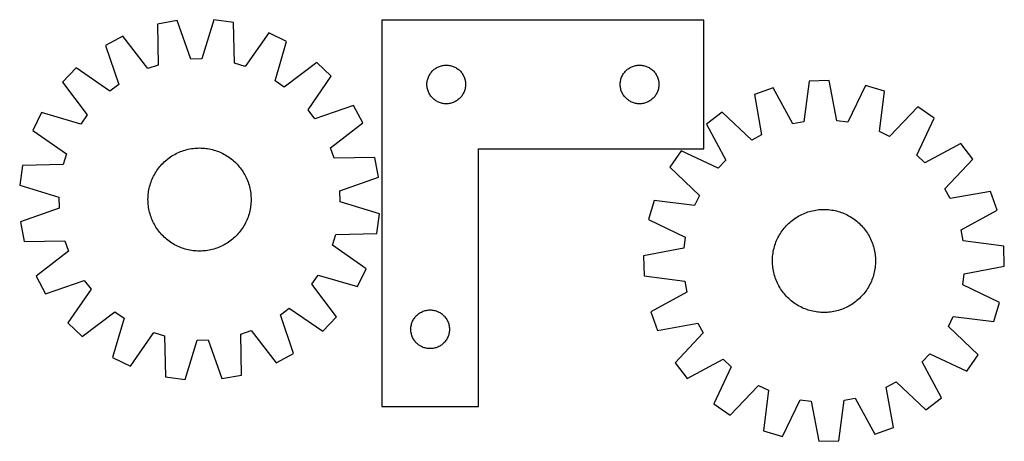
# Model space of a CAD drawing. Header units: millimetres. Extents: x 7 to 1492, y 7 to 334.
# Tile 1 of 3: x 7 to 771, y 7 to 334. Entities that reach past the tile are written whole.
import ezdxf

# ---------------------------------------------------------------- set-up
doc = ezdxf.new("R2010")
doc.units = ezdxf.units.MM
doc.layers.add('CUT', color=7, linetype='CONTINUOUS', true_color=0x000000)

msp = doc.modelspace()

# ---------------------------------------------------------------- linework, layer by layer
at = {"layer": 'CUT'}
for p, q in [((128.666279, 333.178809), (113.528129, 330.427998)), ((113.528129, 330.427998), (114.073039, 298.66831)), ((139.329609, 303.257777), (128.666279, 333.178809)), ((157.197792, 333.825811), (147.901749, 303.452166)), ((172.445075, 331.764042), (157.197792, 333.825811)), ((173.340397, 300.0123), (172.445075, 331.764042)), ((287.562948, 333.572777), (287.562948, 33.572777)), ((537.562948, 333.572777), (287.562948, 333.572777)), ((537.562948, 233.572777), (537.562948, 333.572777)), ((86.592983, 320.995941), (73.045794, 313.701818)), ((105.980519, 295.834498), (86.592983, 320.995941)), ((199.780091, 323.562655), (181.553056, 297.548237)), ((213.643998, 316.890127), (199.780091, 323.562655)), ((73.045794, 313.701818), (83.378318, 283.664946)), ((204.683671, 286.415755), (213.643998, 316.890127)), ((114.073039, 298.66831), (105.980519, 295.834498)), ((147.901749, 303.452166), (139.329609, 303.257777)), ((181.553056, 297.548237), (173.340397, 300.0123)), ((237.106774, 300.64316), (211.732936, 281.534441)), ((248.230208, 290.013025), (237.106774, 300.64316)), ((333.001226, 297.862307), (333.742881, 298.078193)), ((333.742881, 298.078193), (334.494667, 298.255612)), ((334.494667, 298.255612), (335.254589, 298.394095)), ((335.254589, 298.394095), (336.020633, 298.493275)), ((336.020633, 298.493275), (336.790767, 298.552888)), ((336.790767, 298.552888), (337.562948, 298.572777)), ((337.562948, 298.572777), (338.335129, 298.552888)), ((338.335129, 298.552888), (339.105263, 298.493275)), ((339.105263, 298.493275), (339.871307, 298.394095)), ((339.871307, 298.394095), (340.631229, 298.255612)), ((340.631229, 298.255612), (341.383015, 298.078193)), ((341.383015, 298.078193), (342.124671, 297.862307)), ((483.001226, 297.862307), (483.742881, 298.078193)), ((483.742881, 298.078193), (484.494667, 298.255612)), ((484.494667, 298.255612), (485.254589, 298.394095)), ((485.254589, 298.394095), (486.020633, 298.493275)), ((486.020633, 298.493275), (486.790767, 298.552888)), ((486.790767, 298.552888), (487.562948, 298.572777)), ((487.562948, 298.572777), (488.335129, 298.552888)), ((488.335129, 298.552888), (489.105263, 298.493275)), ((489.105263, 298.493275), (489.871307, 298.394095)), ((489.871307, 298.394095), (490.631229, 298.255612)), ((490.631229, 298.255612), (491.383015, 298.078193)), ((491.383015, 298.078193), (492.124671, 297.862307)), ((50.343613, 296.407981), (39.713479, 285.284547)), ((76.557569, 278.469105), (50.343613, 296.407981)), ((323.977414, 289.931493), (324.322766, 290.622428)), ((324.322766, 290.622428), (324.703229, 291.294669)), ((324.703229, 291.294669), (325.117793, 291.946433)), ((325.117793, 291.946433), (325.565359, 292.575991)), ((325.565359, 292.575991), (326.044741, 293.181674)), ((326.044741, 293.181674), (326.554668, 293.761877)), ((326.554668, 293.761877), (327.093786, 294.31506)), ((327.093786, 294.31506), (327.660666, 294.839756)), ((327.660666, 294.839756), (328.253806, 295.334574)), ((328.253806, 295.334574), (328.871632, 295.798202)), ((328.871632, 295.798202), (329.512505, 296.22941)), ((329.512505, 296.22941), (330.174727, 296.627055)), ((330.174727, 296.627055), (330.856541, 296.990083)), ((330.856541, 296.990083), (331.556139, 297.31753)), ((331.556139, 297.31753), (332.271667, 297.608529)), ((332.271667, 297.608529), (333.001226, 297.862307)), ((342.124671, 297.862307), (342.854229, 297.608529)), ((342.854229, 297.608529), (343.569757, 297.31753)), ((343.569757, 297.31753), (344.269355, 296.990083)), ((344.269355, 296.990083), (344.951169, 296.627055)), ((344.951169, 296.627055), (345.613391, 296.22941)), ((345.613391, 296.22941), (346.254265, 295.798202)), ((346.254265, 295.798202), (346.87209, 295.334574)), ((346.87209, 295.334574), (347.46523, 294.839756)), ((347.46523, 294.839756), (348.03211, 294.31506)), ((348.03211, 294.31506), (348.571229, 293.761877)), ((348.571229, 293.761877), (349.081155, 293.181674)), ((349.081155, 293.181674), (349.560537, 292.575991)), ((349.560537, 292.575991), (350.008103, 291.946433)), ((350.008103, 291.946433), (350.422667, 291.294669)), ((350.422667, 291.294669), (350.80313, 290.622428)), ((350.80313, 290.622428), (351.148482, 289.931493)), ((473.977414, 289.931493), (474.322766, 290.622428)), ((474.322766, 290.622428), (474.703229, 291.294669)), ((474.703229, 291.294669), (475.117793, 291.946433)), ((475.117793, 291.946433), (475.565359, 292.575991)), ((475.565359, 292.575991), (476.044741, 293.181674)), ((476.044741, 293.181674), (476.554668, 293.761877)), ((476.554668, 293.761877), (477.093786, 294.31506)), ((477.093786, 294.31506), (477.660666, 294.839756)), ((477.660666, 294.839756), (478.253806, 295.334574)), ((478.253806, 295.334574), (478.871632, 295.798202)), ((478.871632, 295.798202), (479.512505, 296.22941)), ((479.512505, 296.22941), (480.174727, 296.627055)), ((480.174727, 296.627055), (480.856541, 296.990083)), ((480.856541, 296.990083), (481.556139, 297.31753)), ((481.556139, 297.31753), (482.271667, 297.608529)), ((482.271667, 297.608529), (483.001226, 297.862307)), ((492.124671, 297.862307), (492.854229, 297.608529)), ((492.854229, 297.608529), (493.569757, 297.31753)), ((493.569757, 297.31753), (494.269355, 296.990083)), ((494.269355, 296.990083), (494.951169, 296.627055)), ((494.951169, 296.627055), (495.613391, 296.22941)), ((495.613391, 296.22941), (496.254265, 295.798202)), ((496.254265, 295.798202), (496.87209, 295.334574)), ((496.87209, 295.334574), (497.46523, 294.839756)), ((497.46523, 294.839756), (498.03211, 294.31506)), ((498.03211, 294.31506), (498.571229, 293.761877)), ((498.571229, 293.761877), (499.081155, 293.181674)), ((499.081155, 293.181674), (499.560537, 292.575991)), ((499.560537, 292.575991), (500.008103, 291.946433)), ((500.008103, 291.946433), (500.422667, 291.294669)), ((500.422667, 291.294669), (500.80313, 290.622428)), ((500.80313, 290.622428), (501.148482, 289.931493)), ((39.713479, 285.284547), (58.822197, 259.910709)), ((83.378318, 283.664946), (76.557569, 278.469105)), ((211.732936, 281.534441), (204.683671, 286.415755)), ((230.291333, 263.799069), (248.230208, 290.013025)), ((322.567921, 283.958995), (322.607685, 284.730409)), ((322.567921, 283.186558), (322.567921, 283.958995)), ((322.607685, 282.415145), (322.567921, 283.186558)), ((322.607685, 284.730409), (322.687108, 285.498752)), ((322.687108, 285.498752), (322.805979, 286.261988)), ((322.805979, 286.261988), (322.963982, 287.018093)), ((322.963982, 287.018093), (323.1607, 287.765061)), ((323.1607, 287.765061), (323.39561, 288.500913)), ((323.39561, 288.500913), (323.668089, 289.223695)), ((323.668089, 289.223695), (323.977414, 289.931493)), ((351.148482, 289.931493), (351.457808, 289.223695)), ((351.457808, 289.223695), (351.730286, 288.500913)), ((351.730286, 288.500913), (351.965196, 287.765061)), ((351.965196, 287.765061), (352.161914, 287.018093)), ((352.161914, 287.018093), (352.319917, 286.261988)), ((352.319917, 286.261988), (352.438788, 285.498752)), ((352.438788, 285.498752), (352.518211, 284.730409)), ((352.518211, 284.730409), (352.557975, 283.958995)), ((352.557975, 283.186558), (352.518211, 282.415145)), ((352.557975, 283.958995), (352.557975, 283.186558)), ((472.567921, 283.958995), (472.607685, 284.730409)), ((472.567921, 283.186558), (472.567921, 283.958995)), ((472.607685, 282.415145), (472.567921, 283.186558)), ((472.607685, 284.730409), (472.687108, 285.498752)), ((472.687108, 285.498752), (472.805979, 286.261988)), ((472.805979, 286.261988), (472.963982, 287.018093)), ((472.963982, 287.018093), (473.1607, 287.765061)), ((473.1607, 287.765061), (473.39561, 288.500913)), ((473.39561, 288.500913), (473.668089, 289.223695)), ((473.668089, 289.223695), (473.977414, 289.931493)), ((501.148482, 289.931493), (501.457808, 289.223695)), ((501.457808, 289.223695), (501.730286, 288.500913)), ((501.730286, 288.500913), (501.965196, 287.765061)), ((501.965196, 287.765061), (502.161914, 287.018093)), ((502.161914, 287.018093), (502.319917, 286.261988)), ((502.319917, 286.261988), (502.438788, 285.498752)), ((502.438788, 285.498752), (502.518211, 284.730409)), ((502.518211, 284.730409), (502.557975, 283.958995)), ((502.557975, 283.186558), (502.518211, 282.415145)), ((502.557975, 283.958995), (502.557975, 283.186558)), ((619.248309, 286.136198), (614.949107, 254.664121)), ((634.62882, 286.54901), (619.248309, 286.136198)), ((640.610033, 255.352859), (634.62882, 286.54901)), ((662.925943, 282.842436), (649.111752, 254.239238)), ((677.681244, 278.482204), (662.925943, 282.842436)), ((322.687108, 281.646801), (322.607685, 282.415145)), ((322.805979, 280.883565), (322.687108, 281.646801)), ((322.963982, 280.127461), (322.805979, 280.883565)), ((323.1607, 279.380492), (322.963982, 280.127461)), ((323.39561, 278.644641), (323.1607, 279.380492)), ((323.668089, 277.921858), (323.39561, 278.644641)), ((323.977414, 277.214061), (323.668089, 277.921858)), ((324.322766, 276.523126), (323.977414, 277.214061)), ((324.703229, 275.850885), (324.322766, 276.523126)), ((325.117793, 275.199121), (324.703229, 275.850885)), ((325.565359, 274.569563), (325.117793, 275.199121)), ((350.008103, 275.199121), (349.560537, 274.569563)), ((350.422667, 275.850885), (350.008103, 275.199121)), ((350.80313, 276.523126), (350.422667, 275.850885)), ((351.148482, 277.214061), (350.80313, 276.523126)), ((351.457808, 277.921858), (351.148482, 277.214061)), ((351.730286, 278.644641), (351.457808, 277.921858)), ((351.965196, 279.380492), (351.730286, 278.644641)), ((352.161914, 280.127461), (351.965196, 279.380492)), ((352.319917, 280.883565), (352.161914, 280.127461)), ((352.438788, 281.646801), (352.319917, 280.883565)), ((352.518211, 282.415145), (352.438788, 281.646801)), ((472.687108, 281.646801), (472.607685, 282.415145)), ((472.805979, 280.883565), (472.687108, 281.646801)), ((472.963982, 280.127461), (472.805979, 280.883565)), ((473.1607, 279.380492), (472.963982, 280.127461)), ((473.39561, 278.644641), (473.1607, 279.380492)), ((473.668089, 277.921858), (473.39561, 278.644641)), ((473.977414, 277.214061), (473.668089, 277.921858)), ((474.322766, 276.523126), (473.977414, 277.214061)), ((474.703229, 275.850885), (474.322766, 276.523126)), ((475.117793, 275.199121), (474.703229, 275.850885)), ((475.565359, 274.569563), (475.117793, 275.199121)), ((500.008103, 275.199121), (499.560537, 274.569563)), ((500.422667, 275.850885), (500.008103, 275.199121)), ((500.80313, 276.523126), (500.422667, 275.850885)), ((501.148482, 277.214061), (500.80313, 276.523126)), ((501.457808, 277.921858), (501.148482, 277.214061)), ((501.730286, 278.644641), (501.457808, 277.921858)), ((501.965196, 279.380492), (501.730286, 278.644641)), ((502.161914, 280.127461), (501.965196, 279.380492)), ((502.319917, 280.883565), (502.161914, 280.127461)), ((502.438788, 281.646801), (502.319917, 280.883565)), ((502.518211, 282.415145), (502.438788, 281.646801)), ((591.190752, 280.917067), (576.690582, 275.77162)), ((576.690582, 275.77162), (582.327205, 244.51137)), ((606.519364, 253.096061), (591.190752, 280.917067)), ((673.729575, 246.964604), (677.681244, 278.482204)), ((326.044741, 273.963879), (325.565359, 274.569563)), ((326.554668, 273.383677), (326.044741, 273.963879)), ((327.093786, 272.830494), (326.554668, 273.383677)), ((327.660666, 272.305798), (327.093786, 272.830494)), ((328.253806, 271.81098), (327.660666, 272.305798)), ((328.871632, 271.347352), (328.253806, 271.81098)), ((329.512505, 270.916143), (328.871632, 271.347352)), ((330.174727, 270.518498), (329.512505, 270.916143)), ((330.856541, 270.155471), (330.174727, 270.518498)), ((331.556139, 269.828023), (330.856541, 270.155471)), ((332.271667, 269.537024), (331.556139, 269.828023)), ((333.001226, 269.283246), (332.271667, 269.537024)), ((333.742881, 269.067361), (333.001226, 269.283246)), ((334.494667, 268.889941), (333.742881, 269.067361)), ((335.254589, 268.751458), (334.494667, 268.889941)), ((336.020633, 268.652279), (335.254589, 268.751458)), ((336.790767, 268.592665), (336.020633, 268.652279)), ((337.562948, 268.572777), (336.790767, 268.592665)), ((338.335129, 268.592665), (337.562948, 268.572777)), ((339.105263, 268.652279), (338.335129, 268.592665)), ((339.871307, 268.751458), (339.105263, 268.652279)), ((340.631229, 268.889941), (339.871307, 268.751458)), ((341.383015, 269.067361), (340.631229, 268.889941)), ((342.124671, 269.283246), (341.383015, 269.067361)), ((342.854229, 269.537024), (342.124671, 269.283246)), ((343.569757, 269.828023), (342.854229, 269.537024)), ((344.269355, 270.155471), (343.569757, 269.828023)), ((344.951169, 270.518498), (344.269355, 270.155471)), ((345.613391, 270.916143), (344.951169, 270.518498)), ((346.254265, 271.347352), (345.613391, 270.916143)), ((346.87209, 271.81098), (346.254265, 271.347352)), ((347.46523, 272.305798), (346.87209, 271.81098)), ((348.03211, 272.830494), (347.46523, 272.305798)), ((348.571229, 273.383677), (348.03211, 272.830494)), ((349.081155, 273.963879), (348.571229, 273.383677)), ((349.560537, 274.569563), (349.081155, 273.963879)), ((476.044741, 273.963879), (475.565359, 274.569563)), ((476.554668, 273.383677), (476.044741, 273.963879)), ((477.093786, 272.830494), (476.554668, 273.383677)), ((477.660666, 272.305798), (477.093786, 272.830494)), ((478.253806, 271.81098), (477.660666, 272.305798)), ((478.871632, 271.347352), (478.253806, 271.81098)), ((479.512505, 270.916143), (478.871632, 271.347352)), ((480.174727, 270.518498), (479.512505, 270.916143)), ((480.856541, 270.155471), (480.174727, 270.518498)), ((481.556139, 269.828023), (480.856541, 270.155471)), ((482.271667, 269.537024), (481.556139, 269.828023)), ((483.001226, 269.283246), (482.271667, 269.537024)), ((483.742881, 269.067361), (483.001226, 269.283246)), ((484.494667, 268.889941), (483.742881, 269.067361)), ((485.254589, 268.751458), (484.494667, 268.889941)), ((486.020633, 268.652279), (485.254589, 268.751458)), ((486.790767, 268.592665), (486.020633, 268.652279)), ((487.562948, 268.572777), (486.790767, 268.592665)), ((488.335129, 268.592665), (487.562948, 268.572777)), ((489.105263, 268.652279), (488.335129, 268.592665)), ((489.871307, 268.751458), (489.105263, 268.652279)), ((490.631229, 268.889941), (489.871307, 268.751458)), ((491.383015, 269.067361), (490.631229, 268.889941)), ((492.124671, 269.283246), (491.383015, 269.067361)), ((492.854229, 269.537024), (492.124671, 269.283246)), ((493.569757, 269.828023), (492.854229, 269.537024)), ((494.269355, 270.155471), (493.569757, 269.828023)), ((494.951169, 270.518498), (494.269355, 270.155471)), ((495.613391, 270.916143), (494.951169, 270.518498)), ((496.254265, 271.347352), (495.613391, 270.916143)), ((496.87209, 271.81098), (496.254265, 271.347352)), ((497.46523, 272.305798), (496.87209, 271.81098)), ((498.03211, 272.830494), (497.46523, 272.305798)), ((498.571229, 273.383677), (498.03211, 272.830494)), ((499.081155, 273.963879), (498.571229, 273.383677)), ((499.560537, 274.569563), (499.081155, 273.963879)), ((23.466512, 261.82177), (16.793983, 247.957863)), ((53.940883, 252.861443), (23.466512, 261.82177)), ((58.822197, 259.910709), (53.940883, 252.861443)), ((235.487174, 256.978321), (230.291333, 263.799069)), ((265.524046, 267.310845), (235.487174, 256.978321)), ((272.818168, 253.763656), (265.524046, 267.310845)), ((551.61906, 262.137671), (539.418609, 252.763261)), ((574.7946, 240.415123), (551.61906, 262.137671)), ((703.448012, 266.212751), (681.471062, 243.278313)), ((716.133752, 257.506285), (703.448012, 266.212751)), ((247.656726, 234.376119), (272.818168, 253.763656)), ((539.418609, 252.763261), (554.439305, 224.774809)), ((614.949107, 254.664121), (606.519364, 253.096061)), ((649.111752, 254.239238), (640.610033, 255.352859)), ((702.636018, 228.7524), (716.133752, 257.506285)), ((16.793983, 247.957863), (42.808402, 229.730828)), ((681.471062, 243.278313), (673.729575, 246.964604)), ((582.327205, 244.51137), (574.7946, 240.415123)), ((736.847936, 237.874972), (708.859483, 222.854277)), ((746.222345, 225.674522), (736.847936, 237.874972)), ((42.808402, 229.730828), (40.344339, 221.518169)), ((125.758396, 228.714976), (126.850458, 229.336592)), ((126.850458, 229.336592), (127.961508, 229.923598)), ((127.961508, 229.923598), (129.090447, 230.475416)), ((129.090447, 230.475416), (130.236163, 230.9915)), ((130.236163, 230.9915), (131.397523, 231.471342)), ((131.397523, 231.471342), (132.573383, 231.914468)), ((132.573383, 231.914468), (133.762581, 232.320441)), ((133.762581, 232.320441), (134.963945, 232.68886)), ((134.963945, 232.68886), (136.176288, 233.019361)), ((136.176288, 233.019361), (137.398414, 233.311618)), ((137.398414, 233.311618), (138.629117, 233.565344)), ((138.629117, 233.565344), (139.867183, 233.780287)), ((139.867183, 233.780287), (141.111389, 233.956235)), ((141.111389, 233.956235), (142.360508, 234.093015)), ((142.360508, 234.093015), (143.613307, 234.190492)), ((143.613307, 234.190492), (144.868549, 234.248569)), ((144.868549, 234.248569), (146.124997, 234.26719)), ((146.124997, 234.26719), (147.381409, 234.246335)), ((147.381409, 234.246335), (148.636546, 234.186026)), ((148.636546, 234.186026), (149.88917, 234.086321)), ((149.88917, 234.086321), (151.138044, 233.94732)), ((151.138044, 233.94732), (152.381935, 233.76916)), ((152.381935, 233.76916), (153.619617, 233.552016)), ((153.619617, 233.552016), (154.849867, 233.296102)), ((154.849867, 233.296102), (156.071471, 233.001672)), ((156.071471, 233.001672), (157.283225, 232.669016)), ((157.283225, 232.669016), (158.483931, 232.298461)), ((158.483931, 232.298461), (159.672406, 231.890375)), ((159.672406, 231.890375), (160.847476, 231.445158)), ((160.847476, 231.445158), (162.007981, 230.963252)), ((162.007981, 230.963252), (163.152777, 230.445131)), ((163.152777, 230.445131), (164.280733, 229.891307)), ((164.280733, 229.891307), (165.390737, 229.302326)), ((165.390737, 229.302326), (166.481693, 228.678769)), ((250.490537, 226.283599), (247.656726, 234.376119)), ((362.562948, 33.572777), (362.562948, 233.572777)), ((362.562948, 233.572777), (537.562948, 233.572777)), ((519.787297, 232.049078), (511.080831, 219.363338)), ((548.541182, 218.551343), (519.787297, 232.049078)), ((116.108521, 220.746346), (116.955045, 221.675004)), ((116.955045, 221.675004), (117.83032, 222.576613)), ((117.83032, 222.576613), (118.733485, 223.450284)), ((118.733485, 223.450284), (119.663646, 224.295155)), ((119.663646, 224.295155), (120.619886, 225.110392)), ((120.619886, 225.110392), (121.601261, 225.895191)), ((121.601261, 225.895191), (122.606804, 226.648776)), ((122.606804, 226.648776), (123.635521, 227.370405)), ((123.635521, 227.370405), (124.686397, 228.059365)), ((124.686397, 228.059365), (125.758396, 228.714976)), ((166.481693, 228.678769), (167.552524, 228.021253)), ((167.552524, 228.021253), (168.602173, 227.330425)), ((168.602173, 227.330425), (169.629606, 226.606969)), ((169.629606, 226.606969), (170.633806, 225.851596)), ((170.633806, 225.851596), (171.613785, 225.065054)), ((171.613785, 225.065054), (172.568574, 224.248118)), ((172.568574, 224.248118), (173.497231, 223.401594)), ((173.497231, 223.401594), (174.39884, 222.526318)), ((174.39884, 222.526318), (175.272512, 221.623154)), ((175.272512, 221.623154), (176.117383, 220.692993)), ((282.250226, 226.828509), (250.490537, 226.283599)), ((285.001037, 211.690359), (282.250226, 226.828509)), ((554.439305, 224.774809), (548.541182, 218.551343)), ((708.859483, 222.854277), (702.636018, 228.7524)), ((724.499798, 202.498981), (746.222345, 225.674522)), ((8.592596, 220.622848), (6.530828, 205.375564)), ((40.344339, 221.518169), (8.592596, 220.622848)), ((111.054313, 213.56851), (111.677869, 214.659465)), ((111.677869, 214.659465), (112.335385, 215.730296)), ((112.335385, 215.730296), (113.026213, 216.779946)), ((113.026213, 216.779946), (113.74967, 217.807378)), ((113.74967, 217.807378), (114.505042, 218.811579)), ((114.505042, 218.811579), (115.291585, 219.791557)), ((115.291585, 219.791557), (116.108521, 220.746346)), ((176.117383, 220.692993), (176.93262, 219.736753)), ((176.93262, 219.736753), (177.717418, 218.755377)), ((177.717418, 218.755377), (178.471004, 217.749835)), ((178.471004, 217.749835), (179.192633, 216.721118)), ((179.192633, 216.721118), (179.881593, 215.670241)), ((179.881593, 215.670241), (180.537204, 214.598243)), ((180.537204, 214.598243), (181.158819, 213.50618)), ((511.080831, 219.363338), (534.015268, 197.386388)), ((107.687623, 205.460997), (108.058177, 206.661704)), ((108.058177, 206.661704), (108.466264, 207.850178)), ((108.466264, 207.850178), (108.91148, 209.025248)), ((108.91148, 209.025248), (109.393387, 210.185754)), ((109.393387, 210.185754), (109.911508, 211.330549)), ((109.911508, 211.330549), (110.465332, 212.458506)), ((110.465332, 212.458506), (111.054313, 213.56851)), ((181.158819, 213.50618), (181.745826, 212.395131)), ((181.745826, 212.395131), (182.297643, 211.266191)), ((182.297643, 211.266191), (182.813728, 210.120476)), ((182.813728, 210.120476), (183.29357, 208.959115)), ((183.29357, 208.959115), (183.736696, 207.783256)), ((183.736696, 207.783256), (184.142668, 206.594057)), ((184.142668, 206.594057), (184.511087, 205.392694)), ((255.080005, 201.02703), (285.001037, 211.690359)), ((6.530828, 205.375564), (36.904473, 196.079521)), ((106.270317, 198.066942), (106.409318, 199.315816)), ((106.409318, 199.315816), (106.587478, 200.559708)), ((106.587478, 200.559708), (106.804623, 201.797389)), ((106.804623, 201.797389), (107.060536, 203.027639)), ((107.060536, 203.027639), (107.354966, 204.249243)), ((107.354966, 204.249243), (107.687623, 205.460997)), ((184.511087, 205.392694), (184.841589, 204.18035)), ((184.841589, 204.18035), (185.133846, 202.958224)), ((185.133846, 202.958224), (185.387572, 201.727521)), ((185.387572, 201.727521), (185.602514, 200.489456)), ((185.602514, 200.489456), (185.778463, 199.245249)), ((185.778463, 199.245249), (185.915243, 197.99613)), ((255.274393, 192.45489), (255.080005, 201.02703)), ((728.596045, 194.966377), (724.499798, 202.498981)), ((759.856295, 200.602999), (728.596045, 194.966377)), ((765.001742, 186.10283), (759.856295, 200.602999)), ((36.904473, 196.079521), (37.098861, 187.507381)), ((106.089449, 194.302769), (106.110303, 195.559182)), ((106.108069, 193.046322), (106.089449, 194.302769)), ((106.166147, 191.791079), (106.108069, 193.046322)), ((106.110303, 195.559182), (106.170613, 196.814319)), ((106.263623, 190.53828), (106.166147, 191.791079)), ((106.170613, 196.814319), (106.270317, 198.066942)), ((186.008253, 191.720092), (185.908549, 190.467468)), ((185.915243, 197.99613), (186.012719, 196.743332)), ((186.068563, 192.975229), (186.008253, 191.720092)), ((186.012719, 196.743332), (186.070797, 195.488089)), ((186.089417, 194.231642), (186.068563, 192.975229)), ((186.070797, 195.488089), (186.089417, 194.231642)), ((285.648039, 183.158847), (255.274393, 192.45489)), ((498.811378, 193.596569), (494.451146, 178.841268)), ((530.328977, 189.6449), (498.811378, 193.596569)), ((534.015268, 197.386388), (530.328977, 189.6449)), ((37.098861, 187.507381), (7.177829, 176.844051)), ((106.400403, 189.289161), (106.263623, 190.53828)), ((106.576352, 188.044955), (106.400403, 189.289161)), ((106.791295, 186.80689), (106.576352, 188.044955)), ((107.04502, 185.576187), (106.791295, 186.80689)), ((107.337278, 184.35406), (107.04502, 185.576187)), ((107.667779, 183.141717), (107.337278, 184.35406)), ((184.8239, 184.285167), (184.491243, 183.073414)), ((185.11833, 185.506772), (184.8239, 184.285167)), ((185.374244, 186.737022), (185.11833, 185.506772)), ((185.591388, 187.974703), (185.374244, 186.737022)), ((185.769548, 189.218595), (185.591388, 187.974703)), ((185.908549, 190.467468), (185.769548, 189.218595)), ((614.683198, 183.26247), (615.842552, 183.74714)), ((615.842552, 183.74714), (617.016558, 184.195155)), ((617.016558, 184.195155), (618.204057, 184.606072)), ((618.204057, 184.606072), (619.403878, 184.979486)), ((619.403878, 184.979486), (620.614835, 185.315029)), ((620.614835, 185.315029), (621.835735, 185.612368)), ((621.835735, 185.612368), (623.065372, 185.871212)), ((623.065372, 185.871212), (624.302532, 186.091304)), ((624.302532, 186.091304), (625.545996, 186.272428)), ((625.545996, 186.272428), (626.794535, 186.414404)), ((626.794535, 186.414404), (628.046917, 186.517092)), ((628.046917, 186.517092), (629.301907, 186.580391)), ((629.301907, 186.580391), (630.558266, 186.604239)), ((630.558266, 186.604239), (631.814754, 186.588612)), ((631.814754, 186.588612), (633.070132, 186.533526)), ((633.070132, 186.533526), (634.323159, 186.439034)), ((634.323159, 186.439034), (635.572601, 186.30523)), ((635.572601, 186.30523), (636.817222, 186.132247)), ((636.817222, 186.132247), (638.055797, 185.920254)), ((638.055797, 185.920254), (639.287101, 185.669462)), ((639.287101, 185.669462), (640.50992, 185.380117)), ((640.50992, 185.380117), (641.723047, 185.052505)), ((641.723047, 185.052505), (642.925285, 184.686949)), ((642.925285, 184.686949), (644.115447, 184.283811)), ((644.115447, 184.283811), (645.292359, 183.843487)), ((645.292359, 183.843487), (646.45486, 183.366414)), ((737.180736, 170.774217), (765.001742, 186.10283)), ((7.177829, 176.844051), (9.92864, 161.705902)), ((108.036198, 181.940354), (107.667779, 183.141717)), ((108.44217, 180.751155), (108.036198, 181.940354)), ((108.885296, 179.575296), (108.44217, 180.751155)), ((109.365138, 178.413935), (108.885296, 179.575296)), ((109.881223, 177.26822), (109.365138, 178.413935)), ((110.433041, 176.13928), (109.881223, 177.26822)), ((111.020047, 175.028231), (110.433041, 176.13928)), ((181.713534, 176.075905), (181.124553, 174.965901)), ((182.267358, 177.203861), (181.713534, 176.075905)), ((182.785479, 178.348657), (182.267358, 177.203861)), ((183.267386, 179.509163), (182.785479, 178.348657)), ((183.712602, 180.684233), (183.267386, 179.509163)), ((184.120689, 181.872707), (183.712602, 180.684233)), ((184.491243, 183.073414), (184.120689, 181.872707)), ((283.58627, 167.911563), (285.648039, 183.158847)), ((494.451146, 178.841268), (523.054343, 165.027077)), ((603.211996, 175.673461), (604.138634, 176.522195)), ((604.138634, 176.522195), (605.091474, 177.341404)), ((605.091474, 177.341404), (606.069576, 178.130279)), ((606.069576, 178.130279), (607.071974, 178.888041)), ((607.071974, 178.888041), (608.09768, 179.613944)), ((608.09768, 179.613944), (609.145681, 180.30727)), ((609.145681, 180.30727), (610.214942, 180.967336)), ((610.214942, 180.967336), (611.304409, 181.59349)), ((611.304409, 181.59349), (612.413006, 182.185114)), ((612.413006, 182.185114), (613.53964, 182.741624)), ((613.53964, 182.741624), (614.683198, 183.26247)), ((646.45486, 183.366414), (647.601801, 182.85306)), ((647.601801, 182.85306), (648.732052, 182.303934)), ((648.732052, 182.303934), (649.844497, 181.719576)), ((649.844497, 181.719576), (650.938037, 181.100564)), ((650.938037, 181.100564), (652.011595, 180.447509)), ((652.011595, 180.447509), (653.06411, 179.761055)), ((653.06411, 179.761055), (654.094543, 179.041879)), ((654.094543, 179.041879), (655.101878, 178.290691)), ((655.101878, 178.290691), (656.08512, 177.508233)), ((656.08512, 177.508233), (657.0433, 176.695276)), ((657.0433, 176.695276), (657.975472, 175.852624)), ((657.975472, 175.852624), (658.880715, 174.981107)), ((111.641662, 173.936168), (111.020047, 175.028231)), ((112.297273, 172.86417), (111.641662, 173.936168)), ((112.986233, 171.813293), (112.297273, 172.86417)), ((113.707862, 170.784576), (112.986233, 171.813293)), ((114.461448, 169.779034), (113.707862, 170.784576)), ((115.246246, 168.797658), (114.461448, 169.779034)), ((116.061483, 167.841418), (115.246246, 168.797658)), ((176.887281, 168.742854), (176.070345, 167.788064)), ((177.673824, 169.722832), (176.887281, 168.742854)), ((178.429196, 170.727033), (177.673824, 169.722832)), ((179.152653, 171.754465), (178.429196, 170.727033)), ((179.843481, 172.804115), (179.152653, 171.754465)), ((180.500997, 173.874946), (179.843481, 172.804115)), ((181.124553, 174.965901), (180.500997, 173.874946)), ((596.846073, 167.92692), (597.532527, 168.979435)), ((597.532527, 168.979435), (598.251703, 170.009868)), ((598.251703, 170.009868), (599.002891, 171.017203)), ((599.002891, 171.017203), (599.785349, 172.000446)), ((599.785349, 172.000446), (600.598305, 172.958626)), ((600.598305, 172.958626), (601.440958, 173.890797)), ((601.440958, 173.890797), (602.312475, 174.79604)), ((602.312475, 174.79604), (603.211996, 175.673461)), ((658.880715, 174.981107), (659.758136, 174.081585)), ((659.758136, 174.081585), (660.60687, 173.154947)), ((660.60687, 173.154947), (661.426078, 172.202107)), ((661.426078, 172.202107), (662.214953, 171.224006)), ((662.214953, 171.224006), (662.972716, 170.221607)), ((662.972716, 170.221607), (663.698619, 169.195902)), ((663.698619, 169.195902), (664.391945, 168.147901)), ((664.391945, 168.147901), (665.052011, 167.078639)), ((738.748796, 162.344475), (737.180736, 170.774217)), ((9.92864, 161.705902), (41.688329, 162.250812)), ((41.688329, 162.250812), (44.52214, 154.158291)), ((116.906354, 166.911257), (116.061483, 167.841418)), ((117.780026, 166.008093), (116.906354, 166.911257)), ((118.681635, 165.132817), (117.780026, 166.008093)), ((119.610292, 164.286293), (118.681635, 165.132817)), ((120.565081, 163.469357), (119.610292, 164.286293)), ((121.54506, 162.682815), (120.565081, 163.469357)), ((122.54926, 161.927442), (121.54506, 162.682815)), ((123.576693, 161.203985), (122.54926, 161.927442)), ((124.626342, 160.513158), (123.576693, 161.203985)), ((125.697173, 159.855641), (124.626342, 160.513158)), ((167.492469, 160.475046), (166.42047, 159.819435)), ((168.543345, 161.164006), (167.492469, 160.475046)), ((169.572062, 161.885635), (168.543345, 161.164006)), ((170.577605, 162.63922), (169.572062, 161.885635)), ((171.55898, 163.424019), (170.577605, 162.63922)), ((172.51522, 164.239256), (171.55898, 163.424019)), ((173.445382, 165.084127), (172.51522, 164.239256)), ((174.348546, 165.957798), (173.445382, 165.084127)), ((175.223821, 166.859407), (174.348546, 165.957798)), ((176.070345, 167.788064), (175.223821, 166.859407)), ((249.370464, 158.803583), (251.834527, 167.016242)), ((251.834527, 167.016242), (283.58627, 167.911563)), ((523.054343, 165.027077), (521.940723, 156.525359)), ((593.009771, 160.030772), (593.450094, 161.207684)), ((593.450094, 161.207684), (593.927168, 162.370185)), ((593.927168, 162.370185), (594.440521, 163.517127)), ((594.440521, 163.517127), (594.989648, 164.647377)), ((594.989648, 164.647377), (595.574005, 165.759822)), ((595.574005, 165.759822), (596.193017, 166.853363)), ((596.193017, 166.853363), (596.846073, 167.92692)), ((665.052011, 167.078639), (665.678165, 165.989172)), ((665.678165, 165.989172), (666.269788, 164.880575)), ((666.269788, 164.880575), (666.826298, 163.753941)), ((666.826298, 163.753941), (667.347145, 162.610383)), ((667.347145, 162.610383), (667.831815, 161.451029)), ((667.831815, 161.451029), (668.27983, 160.277023)), ((770.220872, 158.045273), (738.748796, 162.344475)), ((44.52214, 154.158291), (19.360698, 134.770755)), ((126.788129, 159.232085), (125.697173, 159.855641)), ((127.898133, 158.643104), (126.788129, 159.232085)), ((129.026089, 158.08928), (127.898133, 158.643104)), ((130.170885, 157.571159), (129.026089, 158.08928)), ((131.33139, 157.089253), (130.170885, 157.571159)), ((132.50646, 156.644036), (131.33139, 157.089253)), ((133.694935, 156.23595), (132.50646, 156.644036)), ((134.895641, 155.865395), (133.694935, 156.23595)), ((136.107395, 155.532739), (134.895641, 155.865395)), ((137.328999, 155.238308), (136.107395, 155.532739)), ((138.55925, 154.982395), (137.328999, 155.238308)), ((139.796931, 154.765251), (138.55925, 154.982395)), ((141.040822, 154.58709), (139.796931, 154.765251)), ((142.289696, 154.448089), (141.040822, 154.58709)), ((143.54232, 154.348385), (142.289696, 154.448089)), ((144.797457, 154.288076), (143.54232, 154.348385)), ((146.053869, 154.267221), (144.797457, 154.288076)), ((147.310317, 154.285842), (146.053869, 154.267221)), ((148.565559, 154.343919), (147.310317, 154.285842)), ((149.818358, 154.441396), (148.565559, 154.343919)), ((151.067477, 154.578176), (149.818358, 154.441396)), ((152.311683, 154.754124), (151.067477, 154.578176)), ((153.549749, 154.969067), (152.311683, 154.754124)), ((154.780452, 155.222792), (153.549749, 154.969067)), ((156.002578, 155.51505), (154.780452, 155.222792)), ((157.214921, 155.845551), (156.002578, 155.51505)), ((158.416285, 156.21397), (157.214921, 155.845551)), ((159.605483, 156.619943), (158.416285, 156.21397)), ((160.781343, 157.063069), (159.605483, 156.619943)), ((161.942704, 157.542911), (160.781343, 157.063069)), ((163.088419, 158.058995), (161.942704, 157.542911)), ((164.217358, 158.610813), (163.088419, 158.058995)), ((165.328408, 159.197819), (164.217358, 158.610813)), ((166.42047, 159.819435), (165.328408, 159.197819)), ((275.384883, 140.576548), (249.370464, 158.803583)), ((521.940723, 156.525359), (490.744572, 150.544146)), ((591.161335, 152.732548), (591.373327, 153.971122)), ((591.373327, 153.971122), (591.62412, 155.202426)), ((591.62412, 155.202426), (591.913465, 156.425245)), ((591.913465, 156.425245), (592.241077, 157.638372)), ((592.241077, 157.638372), (592.606632, 158.84061)), ((592.606632, 158.84061), (593.009771, 160.030772)), ((668.27983, 160.277023), (668.690747, 159.089524)), ((668.690747, 159.089524), (669.064161, 157.889704)), ((669.064161, 157.889704), (669.399703, 156.678746)), ((669.399703, 156.678746), (669.697043, 155.457847)), ((669.697043, 155.457847), (669.955887, 154.22821)), ((669.955887, 154.22821), (670.175979, 152.991049)), ((670.175979, 152.991049), (670.357102, 151.747586)), ((770.633684, 142.664761), (770.220872, 158.045273)), ((490.744572, 150.544146), (491.157384, 135.163634)), ((590.689342, 146.473592), (590.704969, 147.73008)), ((590.71319, 145.217232), (590.689342, 146.473592)), ((590.704969, 147.73008), (590.760056, 148.985457)), ((590.776489, 143.962242), (590.71319, 145.217232)), ((590.760056, 148.985457), (590.854547, 150.238485)), ((590.854547, 150.238485), (590.988351, 151.487926)), ((590.988351, 151.487926), (591.161335, 152.732548)), ((670.357102, 151.747586), (670.499078, 150.499047)), ((670.499078, 150.499047), (670.601767, 149.246664)), ((670.601767, 149.246664), (670.665066, 147.991674)), ((670.673287, 145.478827), (670.6182, 144.22345)), ((670.665066, 147.991674), (670.688914, 146.735315)), ((670.688914, 146.735315), (670.673287, 145.478827)), ((268.712354, 126.712641), (275.384883, 140.576548)), ((590.879178, 142.70986), (590.776489, 143.962242)), ((591.021154, 141.461321), (590.879178, 142.70986)), ((591.202277, 140.217858), (591.021154, 141.461321)), ((591.422369, 138.980697), (591.202277, 140.217858)), ((591.681213, 137.75106), (591.422369, 138.980697)), ((591.978553, 136.530161), (591.681213, 137.75106)), ((669.754136, 138.006481), (669.464791, 136.783662)), ((670.004929, 139.237785), (669.754136, 138.006481)), ((670.216922, 140.476359), (670.004929, 139.237785)), ((670.389905, 141.720981), (670.216922, 140.476359)), ((670.523709, 142.970422), (670.389905, 141.720981)), ((670.6182, 144.22345), (670.523709, 142.970422)), ((739.437533, 136.683548), (770.633684, 142.664761)), ((19.360698, 134.770755), (26.65482, 121.223566)), ((26.65482, 121.223566), (56.691692, 131.55609)), ((56.691692, 131.55609), (61.887533, 124.735342)), ((233.356669, 128.623702), (238.237983, 135.672967)), ((238.237983, 135.672967), (268.712354, 126.712641)), ((491.157384, 135.163634), (522.629461, 130.864432)), ((522.629461, 130.864432), (524.19752, 122.43469)), ((592.314096, 135.319203), (591.978553, 136.530161)), ((592.68751, 134.119383), (592.314096, 135.319203)), ((593.098427, 132.931884), (592.68751, 134.119383)), ((593.546441, 131.757878), (593.098427, 132.931884)), ((594.031111, 130.598524), (593.546441, 131.757878)), ((594.551958, 129.454966), (594.031111, 130.598524)), ((667.451088, 130.838722), (666.937735, 129.69178)), ((667.928162, 132.001222), (667.451088, 130.838722)), ((668.368485, 133.178135), (667.928162, 132.001222)), ((668.771624, 134.368297), (668.368485, 133.178135)), ((669.137179, 135.570535), (668.771624, 134.368297)), ((669.464791, 136.783662), (669.137179, 135.570535)), ((738.323913, 128.181829), (739.437533, 136.683548)), ((61.887533, 124.735342), (43.948658, 98.521386)), ((252.465387, 103.249864), (233.356669, 128.623702)), ((524.19752, 122.43469), (496.376514, 107.106077)), ((595.108468, 128.328332), (594.551958, 129.454966)), ((595.700092, 127.219734), (595.108468, 128.328332)), ((596.326245, 126.130267), (595.700092, 127.219734)), ((596.986311, 125.061006), (596.326245, 126.130267)), ((597.679637, 124.013005), (596.986311, 125.061006)), ((598.40554, 122.9873), (597.679637, 124.013005)), ((599.163303, 121.984901), (598.40554, 122.9873)), ((663.126553, 123.199039), (662.375366, 122.191704)), ((663.845729, 124.229472), (663.126553, 123.199039)), ((664.532184, 125.281987), (663.845729, 124.229472)), ((665.185239, 126.355544), (664.532184, 125.281987)), ((665.804251, 127.449085), (665.185239, 126.355544)), ((666.388608, 128.561529), (665.804251, 127.449085)), ((666.937735, 129.69178), (666.388608, 128.561529)), ((766.92711, 114.367639), (738.323913, 128.181829)), ((599.952178, 121.006799), (599.163303, 121.984901)), ((600.771386, 120.053959), (599.952178, 121.006799)), ((601.62012, 119.127322), (600.771386, 120.053959)), ((602.497542, 118.2278), (601.62012, 119.127322)), ((603.402785, 117.356283), (602.497542, 118.2278)), ((604.334956, 116.513631), (603.402785, 117.356283)), ((605.293136, 115.700674), (604.334956, 116.513631)), ((606.276378, 114.918216), (605.293136, 115.700674)), ((607.283713, 114.167028), (606.276378, 114.918216)), ((655.30868, 115.078628), (654.306282, 114.320866)), ((656.286782, 115.867503), (655.30868, 115.078628)), ((657.239622, 116.686712), (656.286782, 115.867503)), ((658.16626, 117.535446), (657.239622, 116.686712)), ((659.065781, 118.412867), (658.16626, 117.535446)), ((659.937298, 119.31811), (659.065781, 118.412867)), ((660.779951, 120.250281), (659.937298, 119.31811)), ((661.592907, 121.208461), (660.779951, 120.250281)), ((662.375366, 122.191704), (661.592907, 121.208461)), ((55.072092, 87.891251), (80.44593, 106.99997)), ((80.44593, 106.99997), (87.495195, 102.118655)), ((208.800548, 104.869465), (215.621297, 110.065306)), ((215.621297, 110.065306), (241.835253, 92.12643)), ((317.674727, 106.627055), (318.356541, 106.990083)), ((318.356541, 106.990083), (319.056139, 107.31753)), ((319.056139, 107.31753), (319.771667, 107.608529)), ((319.771667, 107.608529), (320.501226, 107.862307)), ((320.501226, 107.862307), (321.242881, 108.078193)), ((321.242881, 108.078193), (321.994667, 108.255612)), ((321.994667, 108.255612), (322.754589, 108.394095)), ((322.754589, 108.394095), (323.520633, 108.493275)), ((323.520633, 108.493275), (324.290767, 108.552888)), ((324.290767, 108.552888), (325.062948, 108.572777)), ((325.062948, 108.572777), (325.835129, 108.552888)), ((325.835129, 108.552888), (326.605263, 108.493275)), ((326.605263, 108.493275), (327.371307, 108.394095)), ((327.371307, 108.394095), (328.131229, 108.255612)), ((328.131229, 108.255612), (328.883015, 108.078193)), ((328.883015, 108.078193), (329.624671, 107.862307)), ((329.624671, 107.862307), (330.354229, 107.608529)), ((330.354229, 107.608529), (331.069757, 107.31753)), ((331.069757, 107.31753), (331.769355, 106.990083)), ((331.769355, 106.990083), (332.451169, 106.627055)), ((496.376514, 107.106077), (501.521961, 92.605907)), ((608.314147, 113.447852), (607.283713, 114.167028)), ((609.366661, 112.761398), (608.314147, 113.447852)), ((610.440219, 112.108342), (609.366661, 112.761398)), ((611.533759, 111.489331), (610.440219, 112.108342)), ((612.646204, 110.904973), (611.533759, 111.489331)), ((613.776455, 110.355847), (612.646204, 110.904973)), ((614.923397, 109.842493), (613.776455, 110.355847)), ((616.085897, 109.36542), (614.923397, 109.842493)), ((617.262809, 108.925096), (616.085897, 109.36542)), ((618.452972, 108.521958), (617.262809, 108.925096)), ((619.655209, 108.156402), (618.452972, 108.521958)), ((620.868336, 107.82879), (619.655209, 108.156402)), ((622.091155, 107.539445), (620.868336, 107.82879)), ((623.32246, 107.288653), (622.091155, 107.539445)), ((624.561034, 107.07666), (623.32246, 107.288653)), ((625.805656, 106.903676), (624.561034, 107.07666)), ((637.075724, 107.117603), (635.832261, 106.936479)), ((638.312885, 107.337695), (637.075724, 107.117603)), ((639.542521, 107.596538), (638.312885, 107.337695)), ((640.763421, 107.893878), (639.542521, 107.596538)), ((641.974378, 108.229421), (640.763421, 107.893878)), ((643.174199, 108.602835), (641.974378, 108.229421)), ((644.361698, 109.013752), (643.174199, 108.602835)), ((645.535704, 109.461766), (644.361698, 109.013752)), ((646.695058, 109.946436), (645.535704, 109.461766)), ((647.838616, 110.467283), (646.695058, 109.946436)), ((648.96525, 111.023793), (647.838616, 110.467283)), ((650.073847, 111.615417), (648.96525, 111.023793)), ((651.163314, 112.241571), (650.073847, 111.615417)), ((652.232576, 112.901636), (651.163314, 112.241571)), ((653.280576, 113.594963), (652.232576, 112.901636)), ((654.306282, 114.320866), (653.280576, 113.594963)), ((762.566878, 99.612337), (766.92711, 114.367639)), ((87.495195, 102.118655), (78.534868, 71.644284)), ((219.133072, 74.832592), (208.800548, 104.869465)), ((241.835253, 92.12643), (252.465387, 103.249864)), ((311.168089, 99.223695), (311.477414, 99.931493)), ((311.477414, 99.931493), (311.822766, 100.622428)), ((311.822766, 100.622428), (312.203229, 101.294669)), ((312.203229, 101.294669), (312.617793, 101.946433)), ((312.617793, 101.946433), (313.065359, 102.575991)), ((313.065359, 102.575991), (313.544741, 103.181674)), ((313.544741, 103.181674), (314.054668, 103.761877)), ((314.054668, 103.761877), (314.593786, 104.31506)), ((314.593786, 104.31506), (315.160666, 104.839756)), ((315.160666, 104.839756), (315.753806, 105.334574)), ((315.753806, 105.334574), (316.371632, 105.798202)), ((316.371632, 105.798202), (317.012505, 106.22941)), ((317.012505, 106.22941), (317.674727, 106.627055)), ((332.451169, 106.627055), (333.113391, 106.22941)), ((333.113391, 106.22941), (333.754265, 105.798202)), ((333.754265, 105.798202), (334.37209, 105.334574)), ((334.37209, 105.334574), (334.96523, 104.839756)), ((334.96523, 104.839756), (335.53211, 104.31506)), ((335.53211, 104.31506), (336.071229, 103.761877)), ((336.071229, 103.761877), (336.581155, 103.181674)), ((336.581155, 103.181674), (337.060537, 102.575991)), ((337.060537, 102.575991), (337.508103, 101.946433)), ((337.508103, 101.946433), (337.922667, 101.294669)), ((337.922667, 101.294669), (338.30313, 100.622428)), ((338.30313, 100.622428), (338.648482, 99.931493)), ((338.648482, 99.931493), (338.957808, 99.223695)), ((627.055097, 106.769873), (625.805656, 106.903676)), ((628.308124, 106.675381), (627.055097, 106.769873)), ((629.563502, 106.620294), (628.308124, 106.675381)), ((630.81999, 106.604667), (629.563502, 106.620294)), ((632.076349, 106.628515), (630.81999, 106.604667)), ((633.331339, 106.691815), (632.076349, 106.628515)), ((634.583722, 106.794503), (633.331339, 106.691815)), ((635.832261, 106.936479), (634.583722, 106.794503)), ((727.362988, 95.822519), (731.049279, 103.564006)), ((731.049279, 103.564006), (762.566878, 99.612337)), ((43.948658, 98.521386), (55.072092, 87.891251)), ((178.105827, 89.866101), (186.198347, 92.699912)), ((186.198347, 92.699912), (205.585883, 67.53847)), ((310.067921, 93.958995), (310.107685, 94.730409)), ((310.067921, 93.186558), (310.067921, 93.958995)), ((310.107685, 92.415145), (310.067921, 93.186558)), ((310.107685, 94.730409), (310.187108, 95.498752)), ((310.187108, 91.646801), (310.107685, 92.415145)), ((310.187108, 95.498752), (310.305979, 96.261988)), ((310.305979, 96.261988), (310.463982, 97.018093)), ((310.463982, 97.018093), (310.6607, 97.765061)), ((310.6607, 97.765061), (310.89561, 98.500913)), ((310.89561, 98.500913), (311.168089, 99.223695)), ((338.957808, 99.223695), (339.230286, 98.500913)), ((339.230286, 98.500913), (339.465196, 97.765061)), ((339.465196, 97.765061), (339.661914, 97.018093)), ((339.661914, 97.018093), (339.819917, 96.261988)), ((339.819917, 96.261988), (339.938788, 95.498752)), ((339.938788, 95.498752), (340.018211, 94.730409)), ((340.018211, 92.415145), (339.938788, 91.646801)), ((340.018211, 94.730409), (340.057975, 93.958995)), ((340.057975, 93.186558), (340.018211, 92.415145)), ((340.057975, 93.958995), (340.057975, 93.186558)), ((501.521961, 92.605907), (532.782211, 98.24253)), ((532.782211, 98.24253), (536.878458, 90.709926)), ((750.297425, 73.845569), (727.362988, 95.822519)), ((92.398775, 64.971756), (110.62581, 90.986174)), ((110.62581, 90.986174), (118.838469, 88.522111)), ((118.838469, 88.522111), (119.733791, 56.770369)), ((134.981074, 54.7086), (144.277117, 85.082245)), ((144.277117, 85.082245), (152.849257, 85.276633)), ((152.849257, 85.276633), (163.512587, 55.355601)), ((178.650737, 58.106413), (178.105827, 89.866101)), ((310.305979, 90.883565), (310.187108, 91.646801)), ((310.463982, 90.127461), (310.305979, 90.883565)), ((310.6607, 89.380492), (310.463982, 90.127461)), ((310.89561, 88.644641), (310.6607, 89.380492)), ((311.168089, 87.921858), (310.89561, 88.644641)), ((311.477414, 87.214061), (311.168089, 87.921858)), ((311.822766, 86.523126), (311.477414, 87.214061)), ((312.203229, 85.850885), (311.822766, 86.523126)), ((312.617793, 85.199121), (312.203229, 85.850885)), ((313.065359, 84.569563), (312.617793, 85.199121)), ((313.544741, 83.963879), (313.065359, 84.569563)), ((337.060537, 84.569563), (336.581155, 83.963879)), ((337.508103, 85.199121), (337.060537, 84.569563)), ((337.922667, 85.850885), (337.508103, 85.199121)), ((338.30313, 86.523126), (337.922667, 85.850885)), ((338.648482, 87.214061), (338.30313, 86.523126)), ((338.957808, 87.921858), (338.648482, 87.214061)), ((339.230286, 88.644641), (338.957808, 87.921858)), ((339.465196, 89.380492), (339.230286, 88.644641)), ((339.661914, 90.127461), (339.465196, 89.380492)), ((339.819917, 90.883565), (339.661914, 90.127461)), ((339.938788, 91.646801), (339.819917, 90.883565)), ((536.878458, 90.709926), (515.155911, 67.534385)), ((314.054668, 83.383677), (313.544741, 83.963879)), ((314.593786, 82.830494), (314.054668, 83.383677)), ((315.160666, 82.305798), (314.593786, 82.830494)), ((315.753806, 81.81098), (315.160666, 82.305798)), ((316.371632, 81.347352), (315.753806, 81.81098)), ((317.012505, 80.916143), (316.371632, 81.347352)), ((317.674727, 80.518498), (317.012505, 80.916143)), ((318.356541, 80.155471), (317.674727, 80.518498)), ((319.056139, 79.828023), (318.356541, 80.155471)), ((319.771667, 79.537024), (319.056139, 79.828023)), ((320.501226, 79.283246), (319.771667, 79.537024)), ((321.242881, 79.067361), (320.501226, 79.283246)), ((321.994667, 78.889941), (321.242881, 79.067361)), ((322.754589, 78.751458), (321.994667, 78.889941)), ((323.520633, 78.652279), (322.754589, 78.751458)), ((324.290767, 78.592665), (323.520633, 78.652279)), ((325.062948, 78.572777), (324.290767, 78.592665)), ((325.835129, 78.592665), (325.062948, 78.572777)), ((326.605263, 78.652279), (325.835129, 78.592665)), ((327.371307, 78.751458), (326.605263, 78.652279)), ((328.131229, 78.889941), (327.371307, 78.751458)), ((328.883015, 79.067361), (328.131229, 78.889941)), ((329.624671, 79.283246), (328.883015, 79.067361)), ((330.354229, 79.537024), (329.624671, 79.283246)), ((331.069757, 79.828023), (330.354229, 79.537024)), ((331.769355, 80.155471), (331.069757, 79.828023)), ((332.451169, 80.518498), (331.769355, 80.155471)), ((333.113391, 80.916143), (332.451169, 80.518498)), ((333.754265, 81.347352), (333.113391, 80.916143)), ((334.37209, 81.81098), (333.754265, 81.347352)), ((334.96523, 82.305798), (334.37209, 81.81098)), ((335.53211, 82.830494), (334.96523, 82.305798)), ((336.071229, 83.383677), (335.53211, 82.830494)), ((336.581155, 83.963879), (336.071229, 83.383677)), ((78.534868, 71.644284), (92.398775, 64.971756)), ((205.585883, 67.53847), (219.133072, 74.832592)), ((524.530321, 55.333935), (552.518773, 70.35463)), ((552.518773, 70.35463), (558.742238, 64.456507)), ((706.938952, 68.434098), (712.837074, 74.657564)), ((712.837074, 74.657564), (741.590959, 61.159829)), ((741.590959, 61.159829), (750.297425, 73.845569)), ((515.155911, 67.534385), (524.530321, 55.333935)), ((558.742238, 64.456507), (545.244504, 35.702622)), ((721.959647, 40.445646), (706.938952, 68.434098)), ((119.733791, 56.770369), (134.981074, 54.7086)), ((163.512587, 55.355601), (178.650737, 58.106413)), ((557.930244, 26.996156), (579.907194, 49.930594)), ((579.907194, 49.930594), (587.648681, 46.244302)), ((587.648681, 46.244302), (583.697012, 14.726703)), ((679.051051, 48.697537), (686.583656, 52.793784)), ((684.687674, 17.437286), (679.051051, 48.697537)), ((686.583656, 52.793784), (709.759197, 31.071236)), ((598.452314, 10.366471), (612.266504, 38.969669)), ((612.266504, 38.969669), (620.768223, 37.856048)), ((642.129947, 7.072709), (646.429149, 38.544786)), ((646.429149, 38.544786), (654.858892, 40.112846)), ((654.858892, 40.112846), (670.187504, 12.291839)), ((709.759197, 31.071236), (721.959647, 40.445646)), ((287.562948, 33.572777), (362.562948, 33.572777)), ((545.244504, 35.702622), (557.930244, 26.996156)), ((620.768223, 37.856048), (626.749436, 6.659897)), ((670.187504, 12.291839), (684.687674, 17.437286)), ((583.697012, 14.726703), (598.452314, 10.366471)), ((626.749436, 6.659897), (642.129947, 7.072709))]:
    msp.add_line(p, q, dxfattribs=at)

doc.saveas('drawing.dxf')
